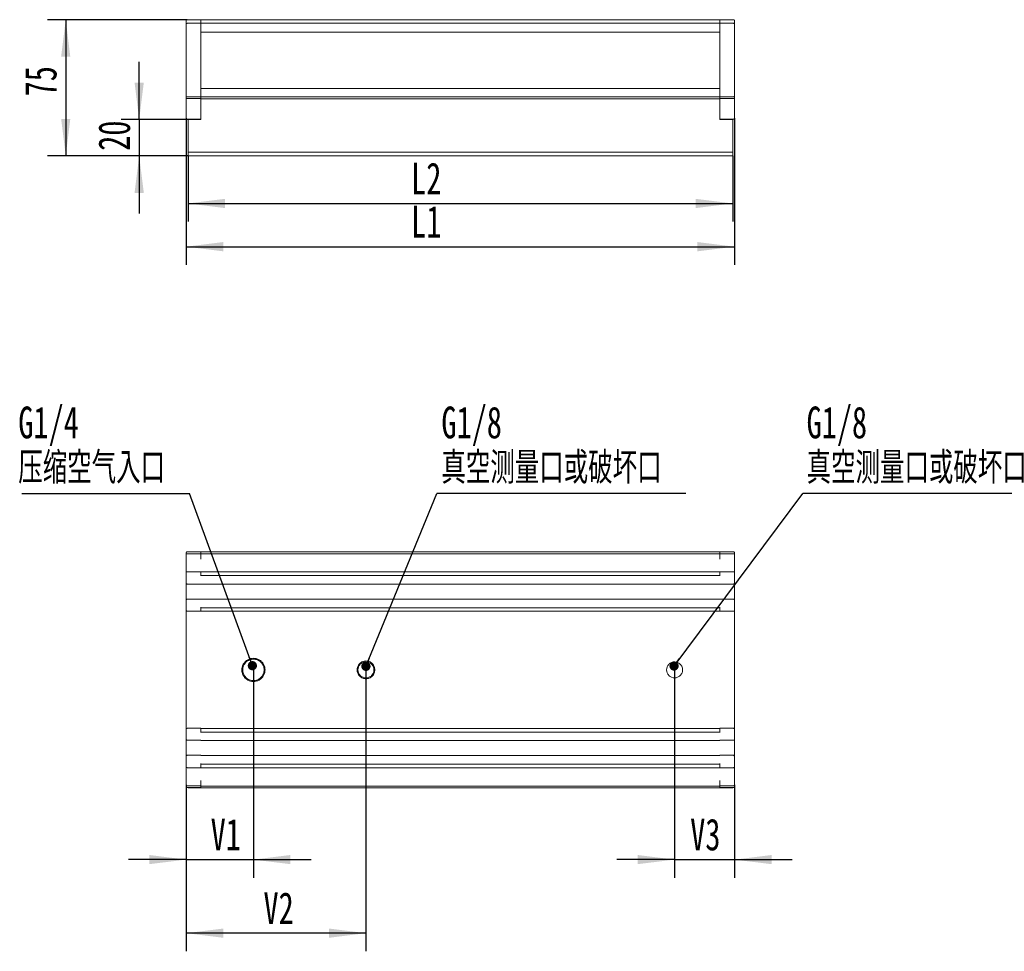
# Model space of a CAD drawing. Header units: millimetres. Extents: x 104 to 429, y 123 to 267.
# Tile 1 of 2: x 104 to 212, y 149 to 252. Entities that reach past the tile are written whole.
import ezdxf

# ---------------------------------------------------------------- set-up
doc = ezdxf.new("R2010")
doc.units = ezdxf.units.MM
doc.layers.add('10', color=7, linetype='Continuous')
doc.styles.add('SLDTEXTSTYLE0', font='TXT', dxfattribs={"width": 0.7, "bigfont": 'bigfont'})
doc.styles.add('SLDTEXTSTYLE1', font='TXT', dxfattribs={"width": 0.7})
doc.dimstyles.new('SLDDIMSTYLE1', dxfattribs={"dimtxt": 3.5, "dimasz": 4.08, "dimexe": 0, "dimexo": 0.0625, "dimgap": 0.875, "dimtad": 2, "dimlfac": 5, "dimrnd": 1e-09, "dimzin": 12, "dimdsep": 46, "dimtxsty": 'SLDTEXTSTYLE1', "dimsah": 1, "dimcen": 0.09, "dimadec": 0, "dimazin": 3, "dimtfac": 1, "dimtofl": 0, "dimtmove": 0, "dimatfit": 3, "dimfxl": 0, "dimfrac": 2, "dimtolj": 1, "dimtzin": 12, "dimarcsym": 0})
doc.dimstyles.new('SLDDIMSTYLE2', dxfattribs={"dimtxt": 3.5, "dimasz": 4.08, "dimexe": 0, "dimexo": 0.0625, "dimgap": 0.875, "dimtad": 2, "dimlfac": 5, "dimrnd": 1e-09, "dimzin": 12, "dimdsep": 46, "dimtxsty": 'SLDTEXTSTYLE1', "dimsah": 1, "dimcen": 0.09, "dimadec": 0, "dimazin": 3, "dimtfac": 1, "dimtmove": 0, "dimatfit": 0, "dimfxl": 0, "dimfrac": 2, "dimtolj": 1, "dimtzin": 12, "dimarcsym": 0})
doc.dimstyles.new('SLDDIMSTYLE3', dxfattribs={"dimtxt": 0.18, "dimasz": 1.016, "dimexe": 0, "dimexo": 0.0625, "dimgap": 0, "dimtad": 0, "dimtih": 1, "dimtoh": 1, "dimdec": 0, "dimrnd": 1e-09, "dimzin": 0, "dimdsep": 46, "dimtxsty": 'Standard', "dimblk1": 'DOT', "dimblk2": 'DOT', "dimsah": 1, "dimcen": 0.09, "dimadec": 0, "dimazin": 0, "dimtfac": 1.016, "dimtdec": 0, "dimtofl": 0, "dimtmove": 0, "dimatfit": 3, "dimldrblk": 'DOT', "dimfxl": 0, "dimfrac": 2, "dimtolj": 1, "dimtzin": 0, "dimarcsym": 0})

# ---------------------------------------------------------------- blocks, each defined once
blk = doc.blocks.new('_D')
at = {"layer": '10'}
for p, q in [((122.21, 241.09), (122.21, 224.95)), ((182.61, 241.09), (182.61, 224.95)), ((122.21, 226.95), (182.61, 226.95))]:
    blk.add_line(p, q, dxfattribs=at)
for points in [[(122.21, 226.95), (126.29, 226.44), (126.29, 227.46)], [(182.61, 226.95), (178.53, 227.46), (178.53, 226.44)]]:
    blk.add_solid(points, dxfattribs=at)
at = {"layer": '10', "insert": (146.99, 231.46), "char_height": 3.5, "attachment_point": 1, "style": 'SLDTEXTSTYLE1'}
blk.add_mtext('L1', dxfattribs=at)
blk = doc.blocks.new('_D_1')
at = {"layer": '10'}
for p, q in [((122.41, 236.95), (122.41, 229.71)), ((182.41, 236.95), (182.41, 229.71)), ((122.41, 231.71), (182.41, 231.71))]:
    blk.add_line(p, q, dxfattribs=at)
for points in [[(122.41, 231.71), (126.49, 231.2), (126.49, 232.22)], [(182.41, 231.71), (178.33, 232.22), (178.33, 231.2)]]:
    blk.add_solid(points, dxfattribs=at)
at = {"layer": '10', "insert": (146.99, 236.22), "char_height": 3.5, "attachment_point": 1, "style": 'SLDTEXTSTYLE1'}
blk.add_mtext('L2', dxfattribs=at)
blk = doc.blocks.new('_D_2')
at = {"layer": '10'}
for p, q in [((122.31, 251.95), (106.94, 251.95)), ((108.94, 251.95), (108.94, 236.95)), ((122.41, 236.95), (106.94, 236.95))]:
    blk.add_line(p, q, dxfattribs=at)
for points in [[(108.94, 251.95), (108.43, 247.87), (109.44, 247.87)], [(108.94, 236.95), (109.44, 241.03), (108.43, 241.03)]]:
    blk.add_solid(points, dxfattribs=at)
at = {"layer": '10', "insert": (104.42, 243.5), "char_height": 3.5, "attachment_point": 1, "rotation": 90, "style": 'SLDTEXTSTYLE1'}
blk.add_mtext('75', dxfattribs=at)
blk = doc.blocks.new('_D_3')
at = {"layer": '10'}
for p, q in [((117.03, 240.95), (117.03, 247.3)), ((122.41, 240.95), (115.03, 240.95)), ((117.03, 240.95), (117.03, 236.95)), ((122.41, 236.95), (115.03, 236.95)), ((117.03, 236.95), (117.03, 230.6))]:
    blk.add_line(p, q, dxfattribs=at)
for points in [[(117.03, 240.95), (117.54, 245.03), (116.52, 245.03)], [(117.03, 236.95), (116.52, 232.87), (117.54, 232.87)]]:
    blk.add_solid(points, dxfattribs=at)
at = {"layer": '10', "insert": (112.52, 237.51), "char_height": 3.5, "attachment_point": 1, "rotation": 90, "style": 'SLDTEXTSTYLE1'}
blk.add_mtext('20', dxfattribs=at)
blk = doc.blocks.new('_D_5')
at = {"layer": '10'}
for p, q in [((129.61, 177.65), (129.61, 157.43)), ((122.21, 167.67), (122.21, 157.43)), ((122.21, 159.43), (115.86, 159.43)), ((122.21, 159.43), (129.61, 159.43)), ((129.61, 159.43), (135.96, 159.43))]:
    blk.add_line(p, q, dxfattribs=at)
for points in [[(122.21, 159.43), (118.13, 159.94), (118.13, 158.93)], [(129.61, 159.43), (133.69, 158.93), (133.69, 159.94)]]:
    blk.add_solid(points, dxfattribs=at)
at = {"layer": '10', "insert": (124.9, 163.95), "char_height": 3.5, "attachment_point": 1, "style": 'SLDTEXTSTYLE1'}
blk.add_mtext('V1', dxfattribs=at)
blk = doc.blocks.new('_D_6')
at = {"layer": '10'}
for p, q in [((142.01, 178.53), (142.01, 149.33)), ((122.21, 167.67), (122.21, 149.33)), ((142.01, 151.33), (122.21, 151.33))]:
    blk.add_line(p, q, dxfattribs=at)
for points in [[(122.21, 151.33), (126.29, 150.82), (126.29, 151.84)], [(142.01, 151.33), (137.93, 151.84), (137.93, 150.82)]]:
    blk.add_solid(points, dxfattribs=at)
at = {"layer": '10', "insert": (130.72, 155.84), "char_height": 3.5, "attachment_point": 1, "style": 'SLDTEXTSTYLE1'}
blk.add_mtext('V2', dxfattribs=at)
blk = doc.blocks.new('_D_7')
at = {"layer": '10'}
for p, q in [((176.01, 178.53), (176.01, 157.43)), ((182.61, 167.67), (182.61, 157.43)), ((176.01, 159.43), (169.66, 159.43)), ((176.01, 159.43), (182.61, 159.43)), ((182.61, 159.43), (188.96, 159.43))]:
    blk.add_line(p, q, dxfattribs=at)
for points in [[(176.01, 159.43), (171.93, 159.94), (171.93, 158.93)], [(182.61, 159.43), (186.69, 158.93), (186.69, 159.94)]]:
    blk.add_solid(points, dxfattribs=at)
at = {"layer": '10', "insert": (177.73, 163.95), "char_height": 3.5, "attachment_point": 1, "style": 'SLDTEXTSTYLE1'}
blk.add_mtext('V3', dxfattribs=at)
blk = doc.blocks.new('SW_NOTE_1')
at = {"layer": '10', "color": 0}
blk.add_line((-18.48, 0), (0, 0), dxfattribs=at)
at = {"layer": '10', "color": 0, "char_height": 3.5, "attachment_point": 1}
for s, insert, style in [('G1/4', (-18.88, 9.57), 'SLDTEXTSTYLE1'), ('压缩\\M+18BF3\\M+19F83\\M+193FC\\M+18CFB', (-18.88, 4.57), 'SLDTEXTSTYLE0')]:
    blk.add_mtext(s, dxfattribs=dict(at, insert=insert, style=style))
blk = doc.blocks.new('_DOT')
at = {"color": 0, "linetype": 'ByBlock', "lineweight": -2}
blk.add_line((-0.5, 0), (-1, 0), dxfattribs=at)
at = {"color": 0, "linetype": 'ByBlock', "const_width": 0.5}
blk.add_lwpolyline([(-0.25, 0, 1), (0.25, 0, 1)], format="xyb", close=True, dxfattribs=at)
blk = doc.blocks.new('SW_NOTE_2')
at = {"layer": '10', "color": 0}
blk.add_line((27.43, 0), (0, 0), dxfattribs=at)
at = {"layer": '10', "color": 0, "char_height": 3.5, "attachment_point": 1}
for s, insert, style in [('G1/8', (0.49, 9.57), 'SLDTEXTSTYLE1'), ('\\M+1905E\\M+18BF3测\\M+197CA\\M+18CFB\\M+188BD\\M+1946A\\M+19AAD\\M+18CFB', (0.49, 4.57), 'SLDTEXTSTYLE0')]:
    blk.add_mtext(s, dxfattribs=dict(at, insert=insert, style=style))
blk = doc.blocks.new('SW_NOTE_3')
at = {"layer": '10', "color": 0}
blk.add_line((27.43, 0), (0, 0), dxfattribs=at)
at = {"layer": '10', "color": 0, "char_height": 3.5, "attachment_point": 1}
for s, insert, style in [('G1/8', (0.43, 9.57), 'SLDTEXTSTYLE1'), ('\\M+1905E\\M+18BF3测\\M+197CA\\M+18CFB\\M+188BD\\M+1946A\\M+19AAD\\M+18CFB', (0.43, 4.57), 'SLDTEXTSTYLE0')]:
    blk.add_mtext(s, dxfattribs=dict(at, insert=insert, style=style))

msp = doc.modelspace()

# ---------------------------------------------------------------- linework, layer by layer
at = {"color": 7, "linetype": 'Continuous', "lineweight": 15}
for p, q in [((122.2133, 251.4529), (122.2133, 251.8529)), ((122.2426, 251.9236), (122.2277, 251.9013)), ((122.3133, 251.9529), (123.8133, 251.9529)), ((181.0133, 251.9529), (123.8133, 251.9529)), ((123.8133, 251.9529), (123.8133, 251.5529)), ((181.0133, 251.9529), (181.0133, 251.5529)), ((181.0133, 251.9529), (182.5133, 251.9529)), ((182.6133, 251.8529), (182.6133, 251.4529)), ((122.2133, 251.3529), (122.2133, 251.4256)), ((122.2133, 243.4232), (122.2133, 250.9729)), ((122.3133, 251.5529), (123.8133, 251.5529)), ((123.8133, 251.5529), (181.0133, 251.5529)), ((123.8133, 250.9529), (123.8133, 250.6057)), ((123.8133, 250.5672), (181.0133, 250.5672)), ((181.0133, 251.5529), (182.5133, 251.5529)), ((181.0133, 250.9529), (181.0133, 250.6057)), ((182.6133, 251.4256), (182.6133, 251.3529)), ((182.6133, 250.9729), (182.6133, 243.5646)), ((123.8133, 250.5657), (123.8133, 244.3802)), ((181.0133, 244.3802), (181.0133, 250.5657)), ((123.8133, 244.3787), (181.0133, 244.3787)), ((123.8133, 244.3402), (123.8133, 243.4529)), ((181.0133, 244.3402), (181.0133, 243.4529)), ((122.2133, 243.2232), (122.2133, 243.4232)), ((122.2133, 242.2719), (122.2133, 243.2232)), ((123.8133, 243.4646), (122.3133, 243.4646)), ((123.8133, 243.2646), (122.3133, 243.2646)), ((181.0133, 243.4529), (123.8133, 243.4529)), ((123.8133, 243.2529), (123.8133, 243.4529)), ((123.8133, 243.2529), (123.8133, 240.9529)), ((181.0133, 243.2529), (123.8133, 243.2529)), ((181.0133, 243.4646), (182.5133, 243.4646)), ((181.0133, 243.2529), (181.0133, 243.4529)), ((182.5133, 243.2646), (181.0133, 243.2646)), ((181.0133, 240.9529), (181.0133, 243.2529)), ((182.6133, 243.3647), (182.6133, 243.5646)), ((182.6133, 243.3647), (182.6133, 242.2719)), ((122.2133, 242.0729), (122.2133, 242.2446)), ((122.2133, 241.9012), (122.2133, 242.0729)), ((182.6133, 242.2446), (182.6133, 242.0729)), ((182.6133, 242.0729), (182.6133, 241.9012)), ((122.2133, 241.0929), (122.2133, 241.8739)), ((123.8133, 240.9929), (122.3133, 240.9929)), ((122.4133, 237.3529), (122.4133, 240.9529)), ((123.8133, 240.9529), (122.4133, 240.9529)), ((182.5133, 240.9929), (181.0133, 240.9929)), ((182.4133, 240.9529), (181.0133, 240.9529)), ((182.4133, 237.3529), (182.4133, 240.9529)), ((182.6133, 241.8739), (182.6133, 241.0929)), ((122.4133, 237.3529), (182.4133, 237.3529)), ((122.4133, 236.9529), (122.4133, 237.3529)), ((182.4133, 236.9529), (122.4133, 236.9529)), ((182.4133, 236.9529), (182.4133, 237.3529)), ((122.2133, 193.2314), (122.2133, 193.0314)), ((122.3133, 193.3314), (123.8133, 193.3314)), ((122.3133, 193.1314), (123.8133, 193.1314)), ((123.8133, 193.3314), (123.8133, 193.1314)), ((123.8133, 193.3314), (181.0133, 193.3314)), ((123.8133, 193.1314), (181.0133, 193.1314)), ((181.0133, 193.3314), (182.5133, 193.3314)), ((181.0133, 193.1314), (181.0133, 193.3314)), ((181.0133, 193.1314), (182.5133, 193.1314)), ((182.6133, 193.2314), (182.6133, 193.0314)), ((122.2133, 191.9504), (122.2133, 192.5514)), ((123.8133, 192.5514), (123.8133, 192.5314)), ((181.0133, 192.5514), (181.0133, 192.5314)), ((182.6133, 192.5514), (182.6133, 191.9504)), ((122.2133, 191.1017), (122.2133, 191.5524)), ((122.2133, 190.7017), (122.2133, 191.1017)), ((122.3133, 191.1431), (123.8133, 191.1431)), ((123.8133, 191.1431), (123.8133, 190.7724)), ((181.0133, 191.1314), (123.8133, 191.1314)), ((181.0133, 191.1431), (182.5133, 191.1431)), ((181.0133, 191.1431), (181.0133, 190.7724)), ((182.6133, 191.5524), (182.6133, 191.1017)), ((182.6133, 191.1017), (182.6133, 190.7017)), ((122.2133, 189.8814), (122.2133, 190.7017)), ((122.2133, 188.0314), (122.2133, 189.8814)), ((123.8133, 190.7384), (123.8133, 190.7314)), ((123.8133, 190.7314), (123.8133, 190.7017)), ((181.0133, 190.7314), (123.8133, 190.7314)), ((181.0133, 190.7384), (181.0133, 190.7314)), ((181.0133, 190.7314), (181.0133, 190.7017)), ((182.6133, 190.7017), (182.6133, 189.8814)), ((182.6133, 189.8814), (182.6133, 188.0314)), ((123.8133, 189.7814), (122.3133, 189.7814)), ((123.8133, 189.8014), (123.8133, 189.7614)), ((181.0133, 189.7614), (123.8133, 189.7614)), ((181.0133, 189.8014), (181.0133, 189.7614)), ((181.0133, 189.7814), (182.5133, 189.7814)), ((122.2133, 187.2511), (122.2133, 188.0314)), ((123.8133, 188.1314), (122.3133, 188.1314)), ((181.0133, 188.1114), (123.8133, 188.1114)), ((181.0133, 188.1314), (182.5133, 188.1314)), ((182.6133, 188.0314), (182.6133, 187.2511)), ((122.2133, 186.8511), (122.2133, 187.2511)), ((122.2133, 173.8517), (122.2133, 186.8511)), ((122.3133, 186.8097), (123.8133, 186.8097)), ((123.8133, 187.2511), (123.8133, 187.1814)), ((181.0133, 187.1814), (123.8133, 187.1814)), ((123.8133, 187.1814), (123.8133, 186.7814)), ((181.0133, 186.7814), (123.8133, 186.7814)), ((181.0133, 187.2511), (181.0133, 187.1814)), ((181.0133, 187.1814), (181.0133, 186.7814)), ((182.5133, 186.8097), (181.0133, 186.8097)), ((182.6133, 187.2511), (182.6133, 186.8511)), ((182.6133, 186.8511), (182.6133, 173.8517)), ((122.2133, 173.4517), (122.2133, 173.8517)), ((122.3133, 173.8931), (123.8133, 173.8931)), ((123.8133, 173.5224), (123.8133, 173.8931)), ((181.0133, 173.8814), (123.8133, 173.8814)), ((182.5133, 173.8931), (181.0133, 173.8931)), ((181.0133, 173.8931), (181.0133, 173.5224)), ((182.6133, 173.8517), (182.6133, 173.4517)), ((122.2133, 172.6714), (122.2133, 173.4517)), ((122.2133, 170.8214), (122.2133, 172.6714)), ((123.8133, 172.5714), (122.3133, 172.5714)), ((123.8133, 173.4884), (123.8133, 173.4814)), ((123.8133, 173.4814), (123.8133, 173.4517)), ((181.0133, 173.4814), (123.8133, 173.4814)), ((123.8133, 172.5914), (123.8133, 172.5514)), ((181.0133, 172.5514), (123.8133, 172.5514)), ((181.0133, 173.4884), (181.0133, 173.4814)), ((181.0133, 173.4814), (181.0133, 173.4517)), ((181.0133, 172.5914), (181.0133, 172.5514)), ((181.0133, 172.5714), (182.5133, 172.5714)), ((182.6133, 173.4517), (182.6133, 172.6714)), ((182.6133, 172.6714), (182.6133, 170.8214)), ((122.2133, 170.0011), (122.2133, 170.8214)), ((123.8133, 170.9214), (122.3133, 170.9214)), ((181.0133, 170.9014), (123.8133, 170.9014)), ((181.0133, 170.9214), (182.5133, 170.9214)), ((182.6133, 170.8214), (182.6133, 170.0011)), ((122.2133, 169.6011), (122.2133, 170.0011)), ((122.2133, 169.1504), (122.2133, 169.6011)), ((123.8133, 169.5597), (122.3133, 169.5597)), ((123.8133, 170.0011), (123.8133, 169.9314)), ((181.0133, 169.9314), (123.8133, 169.9314)), ((123.8133, 169.9314), (123.8133, 169.5314)), ((181.0133, 169.5314), (123.8133, 169.5314)), ((181.0133, 170.0011), (181.0133, 169.9314)), ((181.0133, 169.9314), (181.0133, 169.5314)), ((182.5133, 169.5597), (181.0133, 169.5597)), ((182.6133, 170.0011), (182.6133, 169.6011)), ((182.6133, 169.6011), (182.6133, 169.1504)), ((122.2133, 168.1514), (122.2133, 168.7524)), ((123.8133, 168.1514), (123.8133, 168.1314)), ((181.0133, 168.1514), (181.0133, 168.1314)), ((182.6133, 168.7524), (182.6133, 168.1514)), ((122.2133, 167.4714), (122.2133, 167.6714)), ((123.8133, 167.5714), (122.3133, 167.5714)), ((123.8133, 167.3714), (122.3133, 167.3714)), ((122.4133, 167.3314), (122.4133, 167.3714)), ((123.8133, 167.3314), (122.4133, 167.3314)), ((181.0133, 167.5314), (123.8133, 167.5314)), ((123.8133, 167.3314), (123.8133, 167.5314)), ((181.0133, 167.3314), (123.8133, 167.3314)), ((182.5133, 167.5714), (181.0133, 167.5714)), ((181.0133, 167.3314), (181.0133, 167.5314)), ((182.5133, 167.3714), (181.0133, 167.3714)), ((182.4133, 167.3314), (181.0133, 167.3314)), ((182.4133, 167.3714), (182.4133, 167.3314)), ((182.6133, 167.4714), (182.6133, 167.6714))]:
    msp.add_line(p, q, dxfattribs=at)
for points, knots in [([(122.2133, 251.8529), (122.2152, 251.8676), (122.219, 251.8969), (122.2457, 251.9298), (122.2787, 251.9494), (122.3018, 251.9518), (122.3133, 251.9529)], [0, 0, 0, 0, 0.27997238, 0.55828096, 0.78000757, 1, 1, 1, 1]), ([(122.2426, 251.9236), (122.2342, 251.9131), (122.2169, 251.8915), (122.2146, 251.866), (122.2133, 251.8529)], [0, 0, 0, 0, 0.48568547, 1, 1, 1, 1]), ([(182.5133, 251.9529), (182.528, 251.951), (182.5573, 251.9473), (182.5902, 251.9205), (182.6098, 251.8876), (182.6122, 251.8644), (182.6133, 251.8529)], [0, 0, 0, 0, 0.27999595, 0.5581861, 0.77991073, 1, 1, 1, 1]), ([(182.5133, 251.9529), (182.5196, 251.9526), (182.5325, 251.9518), (182.5515, 251.9462), (182.5625, 251.9398), (182.5682, 251.9365)], [0, 0, 0, 0, 0.31507356, 0.64625659, 1, 1, 1, 1]), ([(182.5133, 251.9529), (182.5196, 251.9526), (182.5325, 251.9518), (182.5515, 251.9462), (182.5625, 251.9398), (182.5682, 251.9365)], [0, 0, 0, 0, 0.31508137, 0.64631672, 1, 1, 1, 1]), ([(122.2133, 251.4529), (122.2151, 251.4671), (122.2188, 251.4966), (122.2458, 251.5301), (122.2794, 251.5497), (122.3023, 251.5519), (122.3133, 251.5529)], [0, 0, 0, 0, 0.27028836, 0.56239587, 0.78975404, 1, 1, 1, 1]), ([(122.2133, 250.9729), (122.2133, 251.0409), (122.2133, 251.1825), (122.2133, 251.3435), (122.2133, 251.4372), (122.2133, 251.4478), (122.2133, 251.4529)], [0, 0, 0, 0, 0.27027819, 0.56243818, 0.78973014, 1, 1, 1, 1]), ([(123.8133, 250.9529), (123.8133, 251.0379), (123.8133, 251.2149), (123.8133, 251.4161), (123.8133, 251.5333), (123.8133, 251.5466), (123.8133, 251.5529)], [0, 0, 0, 0, 0.27026426, 0.56243054, 0.78973483, 1, 1, 1, 1]), ([(123.8133, 250.6057), (123.8133, 250.5998), (123.8133, 250.5881), (123.8133, 250.575), (123.8133, 250.5671), (123.8133, 250.5661), (123.8133, 250.5657)], [0, 0, 0, 0, 0.2787017, 0.55891163, 0.77659626, 1, 1, 1, 1]), ([(181.0133, 251.5529), (181.0133, 251.5423), (181.0133, 251.5203), (181.0133, 251.358), (181.0133, 251.1562), (181.0133, 251.0189), (181.0133, 250.9529)], [0, 0, 0, 0, 0.2702604, 0.56242541, 0.78973366, 1, 1, 1, 1]), ([(181.0133, 250.6057), (181.0133, 250.5998), (181.0133, 250.5881), (181.0133, 250.575), (181.0133, 250.5671), (181.0133, 250.5661), (181.0133, 250.5657)], [0, 0, 0, 0, 0.2787017, 0.55891163, 0.77659626, 1, 1, 1, 1]), ([(182.5133, 251.5529), (182.5275, 251.5512), (182.557, 251.5475), (182.5905, 251.5204), (182.6101, 251.4868), (182.6123, 251.4639), (182.6133, 251.4529)], [0, 0, 0, 0, 0.27029844, 0.56244083, 0.78977786, 1, 1, 1, 1]), ([(182.6133, 251.4529), (182.6133, 251.4445), (182.6133, 251.4269), (182.6133, 251.297), (182.6133, 251.1355), (182.6133, 251.0257), (182.6133, 250.9729)], [0, 0, 0, 0, 0.27026662, 0.56243091, 0.78974013, 1, 1, 1, 1]), ([(123.8133, 244.3802), (123.8133, 244.3794), (123.8133, 244.3779), (123.8133, 244.3672), (123.8133, 244.354), (123.8133, 244.3448), (123.8133, 244.3402)], [0, 0, 0, 0, 0.283006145, 0.558078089, 0.781331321, 1, 1, 1, 1]), ([(181.0133, 244.3802), (181.0133, 244.3794), (181.0133, 244.3779), (181.0133, 244.3672), (181.0133, 244.354), (181.0133, 244.3448), (181.0133, 244.3402)], [0, 0, 0, 0, 0.283006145, 0.558078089, 0.781331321, 1, 1, 1, 1]), ([(122.2133, 243.4232), (122.2151, 243.4291), (122.2186, 243.4411), (122.2453, 243.455), (122.2791, 243.4633), (122.3023, 243.4642), (122.3133, 243.4646)], [0, 0, 0, 0, 0.27985888, 0.57507762, 0.79769514, 1, 1, 1, 1]), ([(122.2133, 243.2232), (122.2151, 243.2291), (122.2186, 243.2411), (122.2453, 243.255), (122.2791, 243.2633), (122.3023, 243.2642), (122.3133, 243.2646)], [0, 0, 0, 0, 0.27991316, 0.57511906, 0.79769193, 1, 1, 1, 1]), ([(182.6133, 243.5646), (182.6117, 243.5507), (182.6084, 243.523), (182.5851, 243.4917), (182.558, 243.4742), (182.5359, 243.4661), (182.5206, 243.4651), (182.5133, 243.4646)], [0, 0, 0, 0, 0.31003213, 0.61607532, 0.75887529, 0.88602559, 1, 1, 1, 1]), ([(182.5133, 243.2646), (182.5227, 243.2654), (182.5428, 243.2672), (182.5704, 243.2807), (182.5941, 243.3026), (182.6103, 243.3318), (182.6123, 243.3538), (182.6133, 243.3647)], [0, 0, 0, 0, 0.14677313, 0.31614103, 0.51028446, 0.75772762, 1, 1, 1, 1]), ([(122.2133, 242.2719), (122.2134, 242.2553), (122.2134, 242.2221), (122.2136, 242.1722), (122.2138, 242.1225), (122.2138, 242.0894), (122.2138, 242.0729)], [0, 0, 0, 0, 0.25171033, 0.50217737, 0.75155521, 1, 1, 1, 1]), ([(122.2138, 242.0729), (122.2138, 242.0564), (122.2138, 242.0233), (122.2136, 241.9737), (122.2134, 241.9238), (122.2134, 241.8906), (122.2133, 241.8739)], [0, 0, 0, 0, 0.24844477, 0.4978226, 0.74828965, 1, 1, 1, 1]), ([(182.6133, 242.2719), (182.6133, 242.2554), (182.6133, 242.2224), (182.613, 242.1727), (182.6129, 242.1228), (182.6128, 242.0896), (182.6128, 242.0729)], [0, 0, 0, 0, 0.24979115, 0.49941105, 0.74932433, 1, 1, 1, 1]), ([(182.6128, 242.0729), (182.6128, 242.0563), (182.6129, 242.023), (182.613, 241.9732), (182.6133, 241.9235), (182.6133, 241.8905), (182.6133, 241.8739)], [0, 0, 0, 0, 0.25067566, 0.50058895, 0.75020884, 1, 1, 1, 1]), ([(122.2133, 241.0929), (122.2151, 241.0788), (122.2188, 241.0493), (122.2458, 241.0157), (122.2794, 240.9962), (122.3023, 240.994), (122.3133, 240.9929)], [0, 0, 0, 0, 0.27028836, 0.56239587, 0.78975404, 1, 1, 1, 1]), ([(182.6133, 241.0929), (182.6116, 241.0788), (182.6079, 241.0493), (182.5808, 241.0157), (182.5472, 240.9962), (182.5243, 240.994), (182.5133, 240.9929)], [0, 0, 0, 0, 0.27028719, 0.56238008, 0.78973001, 1, 1, 1, 1]), ([(122.3133, 193.3314), (122.304, 193.3306), (122.2838, 193.3289), (122.2563, 193.3153), (122.2326, 193.2934), (122.2164, 193.2643), (122.2143, 193.2423), (122.2133, 193.2314)], [0, 0, 0, 0, 0.14676632, 0.31613751, 0.51025719, 0.75775834, 1, 1, 1, 1]), ([(122.3133, 193.1314), (122.2986, 193.1295), (122.2693, 193.1257), (122.2365, 193.099), (122.2168, 193.066), (122.2145, 193.0429), (122.2133, 193.0314)], [0, 0, 0, 0, 0.27999873, 0.55819398, 0.77998847, 1, 1, 1, 1]), ([(123.8133, 193.1314), (123.8133, 193.1212), (123.8133, 193.0999), (123.8133, 192.943), (123.8133, 192.7479), (123.8133, 192.6152), (123.8133, 192.5514)], [0, 0, 0, 0, 0.27025644, 0.56243543, 0.78973473, 1, 1, 1, 1]), ([(123.8133, 192.5314), (123.8133, 192.6164), (123.8133, 192.7934), (123.8133, 192.9946), (123.8133, 193.1118), (123.8133, 193.125), (123.8133, 193.1314)], [0, 0, 0, 0, 0.270259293, 0.562423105, 0.789736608, 1, 1, 1, 1]), ([(181.0133, 192.5514), (181.0133, 192.6336), (181.0133, 192.8046), (181.0133, 192.9992), (181.0133, 193.1124), (181.0133, 193.1252), (181.0133, 193.1314)], [0, 0, 0, 0, 0.27025185, 0.56243689, 0.78972315, 1, 1, 1, 1]), ([(181.0133, 193.1314), (181.0133, 193.1208), (181.0133, 193.0988), (181.0133, 192.9365), (181.0133, 192.7347), (181.0133, 192.5974), (181.0133, 192.5314)], [0, 0, 0, 0, 0.2702602, 0.56243276, 0.7897359, 1, 1, 1, 1]), ([(182.6133, 193.2314), (182.6116, 193.2455), (182.6081, 193.2745), (182.5814, 193.3082), (182.5475, 193.3281), (182.5244, 193.3303), (182.5133, 193.3314)], [0, 0, 0, 0, 0.279857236, 0.575062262, 0.797672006, 1, 1, 1, 1]), ([(182.6133, 193.0314), (182.6114, 193.0461), (182.6077, 193.0754), (182.5809, 193.1083), (182.548, 193.1279), (182.5248, 193.1302), (182.5133, 193.1314)], [0, 0, 0, 0, 0.28004503, 0.55822352, 0.7799964, 1, 1, 1, 1]), ([(122.2133, 192.5514), (122.2133, 192.6194), (122.2133, 192.761), (122.2133, 192.922), (122.2133, 193.0157), (122.2133, 193.0263), (122.2133, 193.0314)], [0, 0, 0, 0, 0.27026732, 0.56243238, 0.7897422, 1, 1, 1, 1]), ([(122.2133, 192.5787), (122.2133, 192.6166), (122.2133, 192.7306), (122.2133, 192.7431), (122.2133, 192.7514)], [0, 0, 0, 0, 0.33250697, 1, 1, 1, 1]), ([(182.6133, 193.0314), (182.6133, 193.0229), (182.6133, 193.0053), (182.6133, 192.8755), (182.6133, 192.714), (182.6133, 192.6042), (182.6133, 192.5514)], [0, 0, 0, 0, 0.27027623, 0.56243772, 0.78974476, 1, 1, 1, 1]), ([(182.6133, 192.7514), (182.6133, 192.7431), (182.6133, 192.7306), (182.6133, 192.6166), (182.6133, 192.5787)], [0, 0, 0, 0, 0.66749303, 1, 1, 1, 1]), ([(122.2133, 191.9504), (122.2134, 191.9337), (122.2134, 191.9005), (122.2136, 191.8507), (122.2138, 191.801), (122.2139, 191.7348), (122.2136, 191.6519), (122.2134, 191.5857), (122.2133, 191.5524)], [0, 0, 0, 0, 0.12586924, 0.25111377, 0.37581066, 0.50003798, 0.7487957, 1, 1, 1, 1]), ([(122.3133, 191.1431), (122.3041, 191.1428), (122.2847, 191.1422), (122.2574, 191.1368), (122.2334, 191.1278), (122.2165, 191.1156), (122.2144, 191.1062), (122.2133, 191.1017)], [0, 0, 0, 0, 0.17001294, 0.35541361, 0.55104663, 0.78255596, 1, 1, 1, 1]), ([(182.6133, 191.1017), (182.6116, 191.1075), (182.6081, 191.1195), (182.5814, 191.1335), (182.5475, 191.1417), (182.5244, 191.1427), (182.5133, 191.1431)], [0, 0, 0, 0, 0.27991274, 0.57505094, 0.79768695, 1, 1, 1, 1]), ([(182.6133, 191.5524), (182.6133, 191.5691), (182.6133, 191.6023), (182.613, 191.6521), (182.6129, 191.7018), (182.6128, 191.768), (182.6131, 191.8509), (182.6132, 191.9171), (182.6133, 191.9504)], [0, 0, 0, 0, 0.1258646, 0.25110759, 0.37580602, 0.50003798, 0.74880188, 1, 1, 1, 1]), ([(122.3133, 189.8014), (122.2871, 189.8014), (122.2611, 189.81), (122.2241, 189.8396), (122.2133, 189.8604), (122.2133, 189.8814)], [0, 0, 0, 0, 0.5, 0.5, 1, 1, 1, 1]), ([(122.3133, 189.7814), (122.3092, 189.7815), (122.3007, 189.7819), (122.2881, 189.7844), (122.2757, 189.7884), (122.2638, 189.7942), (122.2525, 189.8016), (122.2407, 189.812), (122.2291, 189.8262), (122.2205, 189.8429), (122.2146, 189.8616), (122.2138, 189.8741), (122.2133, 189.8814)], [0, 0, 0, 0, 0.06961488, 0.14129347, 0.21571094, 0.29347112, 0.37510372, 0.46106685, 0.5875891, 0.73388384, 0.84416641, 1, 1, 1, 1]), ([(123.8133, 190.7724), (123.8133, 190.7667), (123.8133, 190.7564), (123.8133, 190.7439), (123.8133, 190.7384)], [0, 0, 0, 0, 0.55537181, 1, 1, 1, 1]), ([(123.8133, 190.7384), (123.8133, 190.7316), (123.8133, 190.7197), (123.8133, 190.7072), (123.8133, 190.7017)], [0, 0, 0, 0, 0.56468583, 1, 1, 1, 1]), ([(181.0133, 190.7384), (181.0133, 190.7454), (181.0133, 190.7579), (181.0133, 190.768), (181.0133, 190.7724)], [0, 0, 0, 0, 0.56474559, 1, 1, 1, 1]), ([(181.0133, 190.7017), (181.0133, 190.7087), (181.0133, 190.7212), (181.0133, 190.7331), (181.0133, 190.7384)], [0, 0, 0, 0, 0.55510773, 1, 1, 1, 1]), ([(182.5133, 189.8014), (182.5175, 189.8015), (182.526, 189.8018), (182.5385, 189.8039), (182.5509, 189.8071), (182.5629, 189.8117), (182.5742, 189.8176), (182.5859, 189.8258), (182.5975, 189.8372), (182.6062, 189.8505), (182.6121, 189.8656), (182.6129, 189.8756), (182.6133, 189.8814)], [0, 0, 0, 0, 0.06961488, 0.14129347, 0.21571093, 0.29347112, 0.37510371, 0.46106685, 0.58758911, 0.73388384, 0.84416643, 1, 1, 1, 1]), ([(182.5133, 189.7814), (182.5395, 189.7814), (182.5655, 189.7922), (182.6025, 189.8292), (182.6133, 189.8551), (182.6133, 189.8814)], [0, 0, 0, 0, 0.5, 0.5, 1, 1, 1, 1]), ([(122.3133, 188.1314), (122.2871, 188.1314), (122.2611, 188.1206), (122.2241, 188.0836), (122.2133, 188.0577), (122.2133, 188.0314)], [0, 0, 0, 0, 0.5, 0.5, 1, 1, 1, 1]), ([(122.3133, 188.1114), (122.3092, 188.1113), (122.3007, 188.111), (122.2881, 188.1089), (122.2757, 188.1057), (122.2638, 188.1011), (122.2525, 188.0952), (122.2407, 188.087), (122.2291, 188.0756), (122.2205, 188.0623), (122.2146, 188.0472), (122.2138, 188.0372), (122.2133, 188.0314)], [0, 0, 0, 0, 0.06961488, 0.14129347, 0.21571093, 0.29347112, 0.37510371, 0.46106685, 0.5875891, 0.73388384, 0.84416642, 1, 1, 1, 1]), ([(123.8133, 188.1314), (123.8133, 188.131), (123.8133, 188.1303), (123.8133, 188.1249), (123.8133, 188.1183), (123.8133, 188.1137), (123.8133, 188.1114)], [0, 0, 0, 0, 0.27975624, 0.55819733, 0.78006869, 1, 1, 1, 1]), ([(181.0133, 188.1114), (181.0133, 188.1142), (181.0133, 188.1201), (181.0133, 188.1268), (181.0133, 188.1307), (181.0133, 188.1312), (181.0133, 188.1314)], [0, 0, 0, 0, 0.27009122, 0.5625705, 0.78994717, 1, 1, 1, 1]), ([(182.5133, 188.1314), (182.5175, 188.1312), (182.526, 188.1309), (182.5385, 188.1284), (182.5509, 188.1244), (182.5629, 188.1186), (182.5742, 188.1112), (182.5859, 188.1008), (182.5975, 188.0866), (182.6062, 188.0699), (182.6121, 188.0512), (182.6129, 188.0387), (182.6133, 188.0314)], [0, 0, 0, 0, 0.06961487, 0.14129347, 0.21571093, 0.29347112, 0.37510371, 0.46106685, 0.58758911, 0.73388384, 0.84416643, 1, 1, 1, 1]), ([(182.5133, 188.1114), (182.5395, 188.1114), (182.5655, 188.1028), (182.6025, 188.0732), (182.6133, 188.0524), (182.6133, 188.0314)], [0, 0, 0, 0, 0.5, 0.5, 1, 1, 1, 1]), ([(122.2133, 186.8511), (122.2151, 186.8453), (122.2186, 186.8332), (122.2453, 186.8193), (122.2791, 186.8111), (122.3023, 186.8101), (122.3133, 186.8097)], [0, 0, 0, 0, 0.27993826, 0.57508632, 0.79771271, 1, 1, 1, 1]), ([(123.8133, 187.2511), (123.8133, 187.2363), (123.8133, 187.2097), (123.8133, 187.1894), (123.8133, 187.1804)], [0, 0, 0, 0, 0.55994836, 1, 1, 1, 1]), ([(181.0133, 187.1804), (181.0133, 187.1921), (181.0133, 187.2131), (181.0133, 187.2395), (181.0133, 187.2511)], [0, 0, 0, 0, 0.55996165, 1, 1, 1, 1]), ([(182.6133, 186.8511), (182.6116, 186.8453), (182.6081, 186.8332), (182.5814, 186.8193), (182.5475, 186.8111), (182.5244, 186.8101), (182.5133, 186.8097)], [0, 0, 0, 0, 0.27993661, 0.57507097, 0.79768959, 1, 1, 1, 1]), ([(128.3333, 180.3314), (128.3409, 180.4366), (128.3566, 180.6545), (128.4864, 180.9687), (128.6965, 181.2479), (128.9761, 181.4594), (129.2902, 181.5844), (129.6133, 181.6244), (129.9365, 181.5844), (130.2505, 181.4594), (130.5301, 181.2479), (130.7403, 180.9687), (130.8701, 180.6545), (130.8858, 180.4366), (130.8933, 180.3314)], [0, 0, 0, 0, 0.07850375, 0.16267797, 0.25, 0.33732291, 0.42149689, 0.49999997, 0.57850324, 0.66267704, 0.74999995, 0.83732198, 0.92149628, 1, 1, 1, 1]), ([(130.7933, 180.3314), (130.7933, 180.4009), (130.7871, 180.4731), (130.7601, 180.6192), (130.7392, 180.6931), (130.6817, 180.8384), (130.6451, 180.9096), (130.5569, 181.0446), (130.5053, 181.1082), (130.3901, 181.2234), (130.3265, 181.2749), (130.1916, 181.3632), (130.1203, 181.3998), (129.9751, 181.4573), (129.9011, 181.4782), (129.755, 181.5052), (129.6829, 181.5114), (129.5438, 181.5114), (129.4717, 181.5052), (129.3256, 181.4782), (129.2516, 181.4573), (129.1063, 181.3998), (129.0351, 181.3632), (128.9002, 181.2749), (128.8365, 181.2234), (128.7213, 181.1082), (128.6698, 181.0446), (128.5816, 180.9096), (128.5449, 180.8384), (128.4874, 180.6931), (128.4665, 180.6192), (128.4395, 180.4731), (128.4333, 180.4009), (128.4333, 180.3314)], [0, 0, 0, 0, 0.0625, 0.0625, 0.125, 0.125, 0.1875, 0.1875, 0.25, 0.25, 0.3125, 0.3125, 0.375, 0.375, 0.4375, 0.4375, 0.5, 0.5, 0.5625, 0.5625, 0.625, 0.625, 0.6875, 0.6875, 0.75, 0.75, 0.8125, 0.8125, 0.875, 0.875, 0.9375, 0.9375, 1, 1, 1, 1]), ([(141.0333, 180.3314), (141.0469, 180.4545), (141.0753, 180.7108), (141.3027, 181.0439), (141.6334, 181.2626), (142.0133, 181.3348), (142.3932, 181.2626), (142.724, 181.0439), (142.9514, 180.7108), (142.9797, 180.4545), (142.9933, 180.3314)], [0, 0, 0, 0, 0.120056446, 0.250000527, 0.379945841, 0.499999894, 0.620054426, 0.749999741, 0.879943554, 1, 1, 1, 1]), ([(142.8933, 180.3314), (142.8933, 180.4351), (142.8744, 180.547), (142.7887, 180.7636), (142.7215, 180.8677), (142.5497, 181.0396), (142.4456, 181.1067), (142.2289, 181.1925), (142.117, 181.2114), (141.9096, 181.2114), (141.7977, 181.1925), (141.5811, 181.1067), (141.477, 181.0396), (141.3052, 180.8677), (141.238, 180.7636), (141.1522, 180.547), (141.1333, 180.4351), (141.1333, 180.3314)], [0, 0, 0, 0, 0.125, 0.125, 0.25, 0.25, 0.375, 0.375, 0.5, 0.5, 0.625, 0.625, 0.75, 0.75, 0.875, 0.875, 1, 1, 1, 1]), ([(176.8933, 180.3314), (176.8811, 180.4419), (176.8556, 180.6721), (176.6515, 180.9712), (176.3544, 181.1676), (176.0133, 181.2325), (175.6722, 181.1676), (175.3752, 180.9712), (175.171, 180.6721), (175.1456, 180.4419), (175.1333, 180.3314)], [0, 0, 0, 0, 0.120055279, 0.25000188, 0.379945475, 0.500000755, 0.620053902, 0.749999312, 0.879944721, 1, 1, 1, 1]), ([(130.8933, 180.3314), (130.8858, 180.2262), (130.8701, 180.0083), (130.7403, 179.6941), (130.5302, 179.4149), (130.2505, 179.2034), (129.9365, 179.0784), (129.6133, 179.0384), (129.2902, 179.0784), (128.9761, 179.2034), (128.6965, 179.4149), (128.4864, 179.6941), (128.3565, 180.0083), (128.3409, 180.2262), (128.3333, 180.3314)], [0, 0, 0, 0, 0.0785039, 0.16267562, 0.25000022, 0.33732332, 0.42149622, 0.50000003, 0.57850365, 0.66267672, 0.74999983, 0.83732442, 0.92149608, 1, 1, 1, 1]), ([(128.4333, 180.3314), (128.4333, 180.2619), (128.4395, 180.1897), (128.4665, 180.0436), (128.4874, 179.9697), (128.5449, 179.8244), (128.5816, 179.7532), (128.6698, 179.6182), (128.7213, 179.5546), (128.8365, 179.4394), (128.9002, 179.3878), (129.0351, 179.2996), (129.1063, 179.263), (129.2516, 179.2055), (129.3256, 179.1846), (129.4717, 179.1576), (129.5438, 179.1514), (129.6829, 179.1514), (129.755, 179.1576), (129.9011, 179.1846), (129.9751, 179.2055), (130.1203, 179.263), (130.1916, 179.2996), (130.3265, 179.3878), (130.3901, 179.4394), (130.5053, 179.5546), (130.5569, 179.6182), (130.6451, 179.7532), (130.6817, 179.8244), (130.7392, 179.9697), (130.7601, 180.0436), (130.7871, 180.1897), (130.7933, 180.2619), (130.7933, 180.3314)], [0, 0, 0, 0, 0.0625, 0.0625, 0.125, 0.125, 0.1875, 0.1875, 0.25, 0.25, 0.3125, 0.3125, 0.375, 0.375, 0.4375, 0.4375, 0.5, 0.5, 0.5625, 0.5625, 0.625, 0.625, 0.6875, 0.6875, 0.75, 0.75, 0.8125, 0.8125, 0.875, 0.875, 0.9375, 0.9375, 1, 1, 1, 1]), ([(142.9933, 180.3314), (142.9797, 180.2083), (142.9514, 179.952), (142.724, 179.6189), (142.3932, 179.4002), (142.0133, 179.328), (141.6334, 179.4002), (141.3027, 179.6189), (141.0753, 179.952), (141.0469, 180.2083), (141.0333, 180.3314)], [0, 0, 0, 0, 0.120052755, 0.249999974, 0.379945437, 0.500000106, 0.620054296, 0.749999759, 0.879947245, 1, 1, 1, 1]), ([(141.1333, 180.3314), (141.1333, 180.2277), (141.1522, 180.1158), (141.238, 179.8991), (141.3052, 179.7951), (141.477, 179.6232), (141.5811, 179.5561), (141.7977, 179.4703), (141.9096, 179.4514), (142.117, 179.4514), (142.2289, 179.4703), (142.4456, 179.5561), (142.5497, 179.6232), (142.7215, 179.7951), (142.7887, 179.8991), (142.8744, 180.1158), (142.8933, 180.2277), (142.8933, 180.3314)], [0, 0, 0, 0, 0.125, 0.125, 0.25, 0.25, 0.375, 0.375, 0.5, 0.5, 0.625, 0.625, 0.75, 0.75, 0.875, 0.875, 1, 1, 1, 1]), ([(175.1333, 180.3314), (175.1456, 180.2209), (175.171, 179.9907), (175.3752, 179.6916), (175.6722, 179.4952), (176.0133, 179.4303), (176.3544, 179.4952), (176.6514, 179.6916), (176.8557, 179.9907), (176.8811, 180.2209), (176.8933, 180.3314)], [0, 0, 0, 0, 0.12005558, 0.24999768, 0.3799458, 0.49999925, 0.62005482, 0.75000113, 0.87994442, 1, 1, 1, 1]), ([(122.2133, 173.8517), (122.2151, 173.8575), (122.2186, 173.8695), (122.2453, 173.8835), (122.2791, 173.8917), (122.3023, 173.8927), (122.3133, 173.8931)], [0, 0, 0, 0, 0.279914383, 0.575066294, 0.797710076, 1, 1, 1, 1]), ([(182.6133, 173.8517), (182.6116, 173.8575), (182.6081, 173.8695), (182.5814, 173.8835), (182.5475, 173.8917), (182.5244, 173.8927), (182.5133, 173.8931)], [0, 0, 0, 0, 0.27991274, 0.57505094, 0.79768695, 1, 1, 1, 1]), ([(122.3133, 172.5914), (122.2871, 172.5914), (122.2611, 172.6), (122.2241, 172.6296), (122.2133, 172.6504), (122.2133, 172.6714)], [0, 0, 0, 0, 0.5, 0.5, 1, 1, 1, 1]), ([(122.3133, 172.5714), (122.3092, 172.5715), (122.3007, 172.5719), (122.2881, 172.5744), (122.2757, 172.5784), (122.2638, 172.5842), (122.2525, 172.5916), (122.2407, 172.602), (122.2291, 172.6162), (122.2205, 172.6329), (122.2146, 172.6516), (122.2138, 172.6641), (122.2133, 172.6714)], [0, 0, 0, 0, 0.06961488, 0.14129347, 0.21571094, 0.29347112, 0.37510371, 0.46106685, 0.5875891, 0.73388384, 0.84416642, 1, 1, 1, 1]), ([(123.8133, 173.5224), (123.8133, 173.5167), (123.8133, 173.5064), (123.8133, 173.4939), (123.8133, 173.4884)], [0, 0, 0, 0, 0.55537181, 1, 1, 1, 1]), ([(123.8133, 173.4884), (123.8133, 173.4816), (123.8133, 173.4697), (123.8133, 173.4572), (123.8133, 173.4517)], [0, 0, 0, 0, 0.564864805, 1, 1, 1, 1]), ([(181.0133, 173.4884), (181.0133, 173.4954), (181.0133, 173.5079), (181.0133, 173.518), (181.0133, 173.5224)], [0, 0, 0, 0, 0.56474559, 1, 1, 1, 1]), ([(181.0133, 173.4517), (181.0133, 173.4587), (181.0133, 173.4712), (181.0133, 173.4831), (181.0133, 173.4884)], [0, 0, 0, 0, 0.55496702, 1, 1, 1, 1]), ([(182.5133, 172.5914), (182.5175, 172.5915), (182.526, 172.5918), (182.5385, 172.5939), (182.5509, 172.5971), (182.5629, 172.6017), (182.5742, 172.6076), (182.5859, 172.6158), (182.5975, 172.6272), (182.6062, 172.6405), (182.6121, 172.6556), (182.6129, 172.6656), (182.6133, 172.6714)], [0, 0, 0, 0, 0.06961488, 0.14129347, 0.21571093, 0.29347112, 0.37510371, 0.46106685, 0.58758911, 0.73388384, 0.84416643, 1, 1, 1, 1]), ([(182.5133, 172.5714), (182.5395, 172.5714), (182.5655, 172.5822), (182.6025, 172.6192), (182.6133, 172.6451), (182.6133, 172.6714)], [0, 0, 0, 0, 0.5, 0.5, 1, 1, 1, 1]), ([(122.3133, 170.9214), (122.2871, 170.9214), (122.2611, 170.9106), (122.2241, 170.8736), (122.2133, 170.8477), (122.2133, 170.8214)], [0, 0, 0, 0, 0.5, 0.5, 1, 1, 1, 1]), ([(122.3133, 170.9014), (122.3092, 170.9013), (122.3007, 170.901), (122.2881, 170.8989), (122.2757, 170.8957), (122.2638, 170.8911), (122.2525, 170.8852), (122.2407, 170.877), (122.2291, 170.8656), (122.2205, 170.8523), (122.2146, 170.8372), (122.2138, 170.8272), (122.2133, 170.8214)], [0, 0, 0, 0, 0.06961488, 0.14129347, 0.21571093, 0.29347112, 0.37510371, 0.46106685, 0.58758911, 0.73388384, 0.84416642, 1, 1, 1, 1]), ([(123.8133, 170.9214), (123.8133, 170.921), (123.8133, 170.9203), (123.8133, 170.9149), (123.8133, 170.9082), (123.8133, 170.9036), (123.8133, 170.9014)], [0, 0, 0, 0, 0.26976052, 0.56250248, 0.78966222, 1, 1, 1, 1]), ([(181.0133, 170.9014), (181.0133, 170.9042), (181.0133, 170.9101), (181.0133, 170.9168), (181.0133, 170.9207), (181.0133, 170.9212), (181.0133, 170.9214)], [0, 0, 0, 0, 0.2704126, 0.56253224, 0.79005076, 1, 1, 1, 1]), ([(182.5133, 170.9214), (182.5175, 170.9212), (182.526, 170.9209), (182.5385, 170.9184), (182.5509, 170.9144), (182.5629, 170.9086), (182.5742, 170.9012), (182.5859, 170.8908), (182.5975, 170.8766), (182.6062, 170.8599), (182.6121, 170.8412), (182.6129, 170.8287), (182.6133, 170.8214)], [0, 0, 0, 0, 0.06961488, 0.14129347, 0.21571094, 0.29347112, 0.37510372, 0.46106685, 0.5875891, 0.73388384, 0.84416642, 1, 1, 1, 1]), ([(182.5133, 170.9014), (182.5395, 170.9014), (182.5655, 170.8928), (182.6025, 170.8632), (182.6133, 170.8424), (182.6133, 170.8214)], [0, 0, 0, 0, 0.5, 0.5, 1, 1, 1, 1]), ([(122.2133, 169.6011), (122.2151, 169.5953), (122.2186, 169.5833), (122.2453, 169.5693), (122.2791, 169.5611), (122.3023, 169.5601), (122.3133, 169.5597)], [0, 0, 0, 0, 0.27991203, 0.57508436, 0.79771178, 1, 1, 1, 1]), ([(123.8133, 170.0011), (123.8133, 169.9862), (123.8133, 169.9597), (123.8133, 169.9394), (123.8133, 169.9304)], [0, 0, 0, 0, 0.56001836, 1, 1, 1, 1]), ([(181.0133, 169.9304), (181.0133, 169.9421), (181.0133, 169.9631), (181.0133, 169.9895), (181.0133, 170.0011)], [0, 0, 0, 0, 0.55990486, 1, 1, 1, 1]), ([(182.5133, 169.5597), (182.5226, 169.56), (182.542, 169.5607), (182.5693, 169.566), (182.5933, 169.575), (182.6101, 169.5872), (182.6123, 169.5966), (182.6133, 169.6011)], [0, 0, 0, 0, 0.170025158, 0.355415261, 0.551061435, 0.782534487, 1, 1, 1, 1]), ([(122.2133, 169.1504), (122.2134, 169.1337), (122.2134, 169.1005), (122.2136, 169.0507), (122.2138, 169.001), (122.2139, 168.9348), (122.2136, 168.8519), (122.2134, 168.7857), (122.2133, 168.7524)], [0, 0, 0, 0, 0.1258646, 0.25110759, 0.37580602, 0.50003798, 0.74880188, 1, 1, 1, 1]), ([(122.2133, 167.6714), (122.2133, 167.6799), (122.2133, 167.6975), (122.2133, 167.8273), (122.2133, 167.9888), (122.2133, 168.0986), (122.2133, 168.1514)], [0, 0, 0, 0, 0.27027819, 0.56243818, 0.78973014, 1, 1, 1, 1]), ([(123.8133, 168.1514), (123.8133, 168.0692), (123.8133, 167.8982), (123.8133, 167.7036), (123.8133, 167.5904), (123.8133, 167.5776), (123.8133, 167.5714)], [0, 0, 0, 0, 0.27026407, 0.56243795, 0.78972366, 1, 1, 1, 1]), ([(123.8133, 167.5314), (123.8133, 167.542), (123.8133, 167.564), (123.8133, 167.7263), (123.8133, 167.9281), (123.8133, 168.0654), (123.8133, 168.1314)], [0, 0, 0, 0, 0.27026426, 0.56243054, 0.78973483, 1, 1, 1, 1]), ([(181.0133, 168.1314), (181.0133, 168.0464), (181.0133, 167.8694), (181.0133, 167.6682), (181.0133, 167.5511), (181.0133, 167.5378), (181.0133, 167.5314)], [0, 0, 0, 0, 0.2702604, 0.56242541, 0.78973366, 1, 1, 1, 1]), ([(182.6133, 168.7524), (182.6133, 168.7691), (182.6133, 168.8023), (182.613, 168.8521), (182.6129, 168.9018), (182.6128, 168.968), (182.6131, 169.0509), (182.6132, 169.1171), (182.6133, 169.1504)], [0, 0, 0, 0, 0.12586924, 0.25111377, 0.37581066, 0.50003798, 0.7487957, 1, 1, 1, 1]), ([(182.6133, 168.1514), (182.6133, 168.0834), (182.6133, 167.9418), (182.6133, 167.7808), (182.6133, 167.6871), (182.6133, 167.6765), (182.6133, 167.6714)], [0, 0, 0, 0, 0.27026662, 0.56243091, 0.78974013, 1, 1, 1, 1]), ([(122.2133, 167.9514), (122.2133, 167.9597), (122.2133, 167.9722), (122.2133, 168.0862), (122.2133, 168.1241)], [0, 0, 0, 0, 0.66749303, 1, 1, 1, 1]), ([(122.2133, 167.6714), (122.2152, 167.6567), (122.219, 167.6274), (122.2457, 167.5945), (122.2787, 167.5749), (122.3018, 167.5726), (122.3133, 167.5714)], [0, 0, 0, 0, 0.27997869, 0.55823314, 0.78000261, 1, 1, 1, 1]), ([(122.2133, 167.4714), (122.2151, 167.4573), (122.2186, 167.4283), (122.2453, 167.3946), (122.2791, 167.3747), (122.3023, 167.3725), (122.3133, 167.3714)], [0, 0, 0, 0, 0.27991316, 0.57511906, 0.79769193, 1, 1, 1, 1]), ([(182.5133, 167.5714), (182.528, 167.5733), (182.5573, 167.5771), (182.5902, 167.6038), (182.6098, 167.6368), (182.6122, 167.6599), (182.6133, 167.6714)], [0, 0, 0, 0, 0.28000642, 0.55825377, 0.78005304, 1, 1, 1, 1]), ([(182.5133, 167.3714), (182.5227, 167.3722), (182.5428, 167.3739), (182.5704, 167.3875), (182.5941, 167.4094), (182.6103, 167.4385), (182.6123, 167.4605), (182.6133, 167.4714)], [0, 0, 0, 0, 0.14677313, 0.31614103, 0.51028446, 0.75772762, 1, 1, 1, 1]), ([(182.6133, 168.1241), (182.6133, 168.0862), (182.6133, 167.9722), (182.6133, 167.9597), (182.6133, 167.9514)], [0, 0, 0, 0, 0.33250697, 1, 1, 1, 1])]:
    msp.add_open_spline(points, degree=3, knots=knots, dxfattribs=at)
at = {"layer": '10'}
for p, q in [((129.6133, 180.3314), (129.6133, 177.6514)), ((142.0133, 180.3314), (142.0133, 178.534)), ((176.0133, 180.3314), (176.0133, 178.534))]:
    msp.add_line(p, q, dxfattribs=at)

# ---------------------------------------------------------------- block references
for name, p in [('SW_NOTE_1', (122.5882, 199.7669)), ('SW_NOTE_2', (149.833, 199.7669)), ('SW_NOTE_3', (190.1215, 199.7669))]:
    msp.add_blockref(name, p, dxfattribs=at)

# ---------------------------------------------------------------- dimensions: what is measured, and where the dimension line sits
for base, p1, dimstyle, picture, middle in [((108.9356, 236.9529), (122.3133, 251.9529), 'SLDDIMSTYLE1', '_D_2', (108.9356, 245.0365)), ((117.0285, 236.9529), (122.4133, 240.9529), 'SLDDIMSTYLE2', '_D_3', (117.0285, 239.0456))]:
    dim = msp.add_linear_dim(base=base, p1=p1, p2=(122.4133, 236.9529), angle=90, dimstyle=dimstyle, dxfattribs=at)
    dim.commit()
    dim.dimension.update_dxf_attribs({"geometry": picture, "text_midpoint": middle, "dimtype": 160})
for base, p1, p2, text, dimstyle, picture, middle in [((182.6133, 226.9529), (122.2133, 241.0929), (182.6133, 241.0929), 'L1', 'SLDDIMSTYLE1', '_D', (148.3875, 226.9529)), ((182.4133, 231.7078), (122.4133, 236.9529), (182.4133, 236.9529), 'L2', 'SLDDIMSTYLE1', '_D_1', (148.3875, 231.7078)), ((182.6133, 159.4339), (176.0133, 178.534), (182.6133, 167.6714), 'V3', 'SLDDIMSTYLE2', '_D_7', (179.2425, 159.4339)), ((129.6133, 159.4339), (122.2133, 167.6714), (129.6133, 177.6514), 'V1', 'SLDDIMSTYLE2', '_D_5', (126.4106, 159.4339))]:
    dim = msp.add_linear_dim(base=base, p1=p1, p2=p2, text=text, dimstyle=dimstyle, dxfattribs=at)
    dim.commit()
    dim.dimension.update_dxf_attribs({"geometry": picture, "text_midpoint": middle, "dimtype": 160})
dim = msp.add_linear_dim(base=(122.2133, 151.3314), p1=(142.0133, 178.534), p2=(122.2133, 167.6714), angle=0, text='V2', dimstyle='SLDDIMSTYLE1', dxfattribs=at)
dim.commit()
dim.dimension.update_dxf_attribs({"geometry": '_D_6', "text_midpoint": (132.2273, 151.3314), "dimtype": 160})

# ---------------------------------------------------------------- leaders
for points in [[(129.4983, 180.7929), (122.5882, 199.7669)], [(142.0086, 180.7217), (149.833, 199.7669)], [(175.9519, 180.7585), (190.1215, 199.7669)]]:
    msp.add_leader(points, dimstyle='SLDDIMSTYLE3', dxfattribs=at)

doc.saveas('drawing.dxf')
